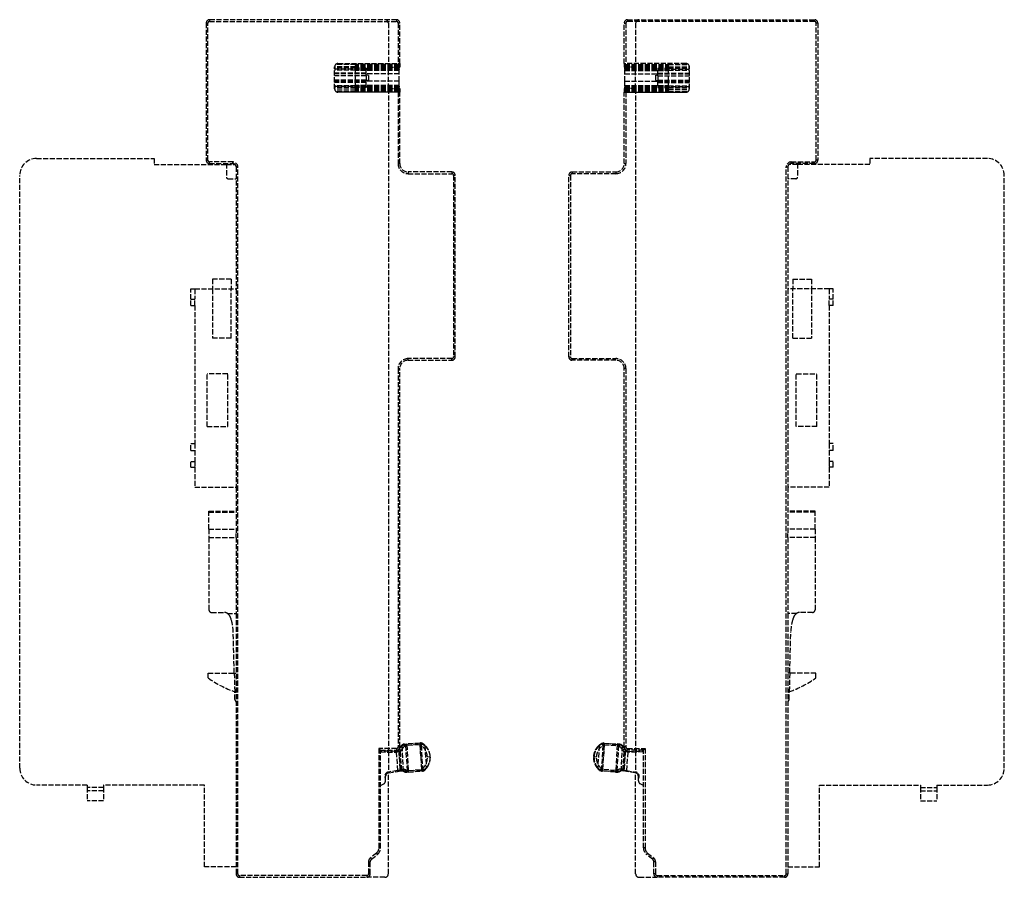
# Model space of a CAD drawing. Header units: millimetres. Extents: x -146 to 146, y 0 to 255.
import ezdxf

# ---------------------------------------------------------------- set-up
doc = ezdxf.new("R2010")
doc.units = ezdxf.units.MM
doc.header["$LTSCALE"] = 10
doc.linetypes.add('ALLCAD_Strich', pattern=[0.2, 0.15, -0.05])
doc.layers.add('BESCH_KONT_sich_schn_grun_2d', color=10, linetype='Continuous')

msp = doc.modelspace()

# ---------------------------------------------------------------- linework, layer by layer
at = {"layer": 'BESCH_KONT_sich_schn_grun_2d', "linetype": 'ALLCAD_Strich'}
for p, q in [((-34.4, 255.1), (-90, 255.1)), ((-90, 255.1), (-90, 254.6)), ((-34.4, 255.1), (-34.4, 254.6)), ((34.4, 255.1), (90, 255.1)), ((34.4, 255.1), (34.4, 254.6)), ((90, 255.1), (90, 254.6)), ((-91, 254.1), (-91, 213.3)), ((-91, 254.1), (-90.5, 254.1)), ((-90.5, 213.3), (-90.5, 254.1)), ((-90, 254.6), (-34.4, 254.6)), ((-36.8, 254.1), (-36.8, 241.01)), ((-33.4, 254.1), (-33.9, 254.1)), ((-33.9, 254.1), (-33.9, 242.06)), ((-33.4, 242.06), (-33.4, 254.1)), ((33.4, 242.06), (33.4, 254.1)), ((33.4, 254.1), (33.9, 254.1)), ((33.9, 254.1), (33.9, 242.06)), ((90, 254.6), (34.4, 254.6)), ((36.8, 254.1), (36.8, 241.01)), ((90.5, 213.3), (90.5, 254.1)), ((91, 254.1), (90.5, 254.1)), ((91, 254.1), (91, 213.3)), ((-52.78, 234.53), (-52.78, 241.06)), ((-46.57, 240.66), (-52.78, 240.66)), ((-43.4, 240.38), (-52.78, 240.38)), ((-46.57, 241.12), (-52.77, 241.12)), ((-46.57, 241.74), (-52.51, 241.74)), ((-51.78, 242.06), (-33.9, 242.06)), ((-46.57, 241.75), (-46.57, 241.47)), ((-33.55, 241.75), (-46.57, 241.75)), ((-33.55, 241.74), (-46.57, 241.74)), ((-33.55, 241.47), (-46.57, 241.47)), ((-46.57, 240.46), (-46.57, 241.47)), ((-33.55, 241.12), (-46.57, 241.12)), ((-33.55, 240.8), (-46.57, 240.8)), ((-43.4, 240.66), (-46.57, 240.66)), ((-33.55, 240.5), (-46.57, 240.5)), ((-46.57, 240.46), (-46.57, 240.26)), ((-33.55, 240.46), (-46.57, 240.46)), ((-43.4, 240.66), (-43.4, 240.13)), ((-36.8, 241.01), (-33.55, 241.01)), ((-36.8, 234.59), (-36.8, 241.01)), ((-33.4, 242.06), (-33.9, 242.06)), ((-33.55, 241.75), (-33.55, 241.47)), ((-33.4, 241.74), (-33.55, 241.74)), ((-33.55, 240.46), (-33.55, 241.47)), ((-33.4, 241.12), (-33.55, 241.12)), ((-33.55, 241.01), (-33.4, 241.01)), ((-33.55, 240.46), (-33.55, 240.26)), ((-33.4, 242.06), (-33.4, 241.74)), ((-33.4, 241.74), (-33.4, 241.12)), ((-33.4, 241.12), (-33.4, 241.01)), ((33.4, 242.06), (33.4, 241.74)), ((33.4, 242.06), (33.9, 242.06)), ((33.4, 241.74), (33.4, 241.12)), ((33.4, 241.74), (33.55, 241.74)), ((33.4, 241.12), (33.4, 241.01)), ((33.4, 241.12), (33.55, 241.12)), ((33.55, 241.01), (33.4, 241.01)), ((33.55, 241.75), (33.55, 241.47)), ((33.55, 241.75), (46.57, 241.75)), ((33.55, 241.74), (46.57, 241.74)), ((33.55, 241.47), (46.57, 241.47)), ((33.55, 240.46), (33.55, 241.47)), ((33.55, 241.12), (46.57, 241.12)), ((36.8, 241.01), (33.55, 241.01)), ((33.55, 240.8), (46.57, 240.8)), ((33.55, 240.5), (46.57, 240.5)), ((33.55, 240.46), (46.57, 240.46)), ((33.55, 240.46), (33.55, 240.26)), ((51.78, 242.06), (33.9, 242.06)), ((36.8, 234.59), (36.8, 241.01)), ((43.4, 240.66), (43.4, 240.13)), ((43.4, 240.66), (46.57, 240.66)), ((43.4, 240.38), (52.78, 240.38)), ((46.57, 241.75), (46.57, 241.47)), ((46.57, 241.74), (52.51, 241.74)), ((46.57, 240.46), (46.57, 241.47)), ((46.57, 241.12), (52.77, 241.12)), ((46.57, 240.66), (52.78, 240.66)), ((46.57, 240.46), (46.57, 240.26)), ((52.78, 234.53), (52.78, 241.06)), ((-46.57, 240.13), (-52.78, 240.13)), ((-43.4, 239.17), (-52.78, 239.17)), ((-43.4, 238.97), (-52.78, 238.97)), ((-43.4, 238.45), (-52.78, 238.45)), ((-33.55, 240.26), (-46.57, 240.26)), ((-46.57, 240.02), (-46.57, 240.26)), ((-33.55, 240.17), (-46.57, 240.17)), ((-43.4, 240.13), (-46.57, 240.13)), ((-46.57, 240.02), (-46.57, 240)), ((-33.55, 240.02), (-46.57, 240.02)), ((-33.55, 240), (-46.57, 240)), ((-46.57, 238.98), (-46.57, 240)), ((-43.4, 238.98), (-46.57, 238.98)), ((-46.57, 236.79), (-46.57, 238.98)), ((-43.4, 240), (-43.4, 240.13)), ((-43.4, 239.17), (-43.4, 240)), ((-43.4, 238.45), (-43.4, 239.17)), ((-33.55, 238.98), (-43.4, 238.98)), ((-42.7, 238.51), (-43.4, 238.7)), ((-43.4, 238.45), (-43.4, 237.1)), ((-42.7, 238.51), (-42.7, 237.8)), ((-42.7, 237.8), (-42.7, 237.09)), ((-33.55, 240.02), (-33.55, 240.26)), ((-33.55, 240.02), (-33.55, 240)), ((-33.55, 238.98), (-33.55, 240)), ((-33.55, 236.79), (-33.55, 238.98)), ((33.55, 240.26), (46.57, 240.26)), ((33.55, 240.02), (33.55, 240.26)), ((33.55, 240.17), (46.57, 240.17)), ((33.55, 240.02), (46.57, 240.02)), ((33.55, 240.02), (33.55, 240)), ((33.55, 238.98), (33.55, 240)), ((33.55, 240), (46.57, 240)), ((33.55, 236.79), (33.55, 238.98)), ((33.55, 238.98), (43.4, 238.98)), ((42.7, 238.51), (43.4, 238.7)), ((42.7, 238.51), (42.7, 237.8)), ((42.7, 237.8), (42.7, 237.09)), ((43.4, 240.13), (46.57, 240.13)), ((43.4, 240), (43.4, 240.13)), ((43.4, 239.17), (43.4, 240)), ((43.4, 239.17), (52.78, 239.17)), ((43.4, 238.45), (43.4, 239.17)), ((43.4, 238.98), (46.57, 238.98)), ((43.4, 238.97), (52.78, 238.97)), ((43.4, 238.45), (52.78, 238.45)), ((43.4, 238.45), (43.4, 237.1)), ((46.57, 240.02), (46.57, 240.26)), ((46.57, 240.13), (52.78, 240.13)), ((46.57, 240.02), (46.57, 240)), ((46.57, 238.98), (46.57, 240)), ((46.57, 236.79), (46.57, 238.98)), ((-43.4, 237.1), (-52.78, 237.1)), ((-43.4, 236.7), (-52.78, 236.7)), ((-43.4, 236.39), (-52.78, 236.39)), ((-46.57, 235.44), (-52.78, 235.44)), ((-43.4, 235.25), (-52.78, 235.25)), ((-46.57, 234.94), (-52.78, 234.94)), ((-46.57, 234.48), (-52.77, 234.48)), ((-43.4, 236.79), (-46.57, 236.79)), ((-46.57, 235.56), (-46.57, 236.79)), ((-46.57, 235.56), (-46.57, 235.53)), ((-33.55, 235.56), (-46.57, 235.56)), ((-46.57, 235.28), (-46.57, 235.53)), ((-33.55, 235.53), (-46.57, 235.53)), ((-43.4, 235.44), (-46.57, 235.44)), ((-33.55, 235.4), (-46.57, 235.4)), ((-46.57, 235.28), (-46.57, 235.07)), ((-33.55, 235.28), (-46.57, 235.28)), ((-33.55, 235.13), (-46.57, 235.13)), ((-46.57, 234.07), (-46.57, 235.07)), ((-33.55, 235.07), (-46.57, 235.07)), ((-43.4, 234.94), (-46.57, 234.94)), ((-33.55, 234.8), (-46.57, 234.8)), ((-33.55, 234.48), (-46.57, 234.48)), ((-43.4, 236.39), (-43.4, 237.1)), ((-42.7, 237.09), (-43.4, 236.9)), ((-33.55, 236.79), (-43.4, 236.79)), ((-43.4, 235.56), (-43.4, 236.39)), ((-43.4, 235.44), (-43.4, 235.56)), ((-43.4, 235.44), (-43.4, 234.94)), ((-36.8, 234.59), (-36.8, 37.8)), ((-36.8, 234.59), (-33.55, 234.59)), ((-33.55, 235.56), (-33.55, 236.79)), ((-33.55, 235.56), (-33.55, 235.53)), ((-33.55, 235.28), (-33.55, 235.53)), ((-33.55, 235.28), (-33.55, 235.07)), ((-33.55, 234.07), (-33.55, 235.07)), ((-33.55, 234.59), (-33.4, 234.59)), ((-33.4, 234.48), (-33.55, 234.48)), ((-33.4, 234.59), (-33.4, 234.48)), ((-33.4, 234.48), (-33.4, 233.86)), ((33.55, 234.59), (33.4, 234.59)), ((33.4, 234.59), (33.4, 234.48)), ((33.4, 234.48), (33.55, 234.48)), ((33.4, 234.48), (33.4, 233.86)), ((33.55, 236.79), (43.4, 236.79)), ((33.55, 235.56), (33.55, 236.79)), ((33.55, 235.56), (33.55, 235.53)), ((33.55, 235.56), (46.57, 235.56)), ((33.55, 235.53), (46.57, 235.53)), ((33.55, 235.28), (33.55, 235.53)), ((33.55, 235.4), (46.57, 235.4)), ((33.55, 235.28), (46.57, 235.28)), ((33.55, 235.28), (33.55, 235.07)), ((33.55, 235.13), (46.57, 235.13)), ((33.55, 235.07), (46.57, 235.07)), ((33.55, 234.07), (33.55, 235.07)), ((33.55, 234.8), (46.57, 234.8)), ((36.8, 234.59), (33.55, 234.59)), ((33.55, 234.48), (46.57, 234.48)), ((36.8, 234.59), (36.8, 37.8)), ((42.7, 237.09), (43.4, 236.9)), ((43.4, 237.1), (52.78, 237.1)), ((43.4, 236.39), (43.4, 237.1)), ((43.4, 236.79), (46.57, 236.79)), ((43.4, 236.7), (52.78, 236.7)), ((43.4, 236.39), (52.78, 236.39)), ((43.4, 235.56), (43.4, 236.39)), ((43.4, 235.44), (43.4, 235.56)), ((43.4, 235.44), (46.57, 235.44)), ((43.4, 235.44), (43.4, 234.94)), ((43.4, 235.25), (52.78, 235.25)), ((43.4, 234.94), (46.57, 234.94)), ((46.57, 235.56), (46.57, 236.79)), ((46.57, 235.56), (46.57, 235.53)), ((46.57, 235.28), (46.57, 235.53)), ((46.57, 235.44), (52.78, 235.44)), ((46.57, 235.28), (46.57, 235.07)), ((46.57, 234.07), (46.57, 235.07)), ((46.57, 234.94), (52.78, 234.94)), ((46.57, 234.48), (52.77, 234.48)), ((-46.57, 233.86), (-52.51, 233.86)), ((-33.4, 233.58), (-52.1, 233.58)), ((-33.9, 233.53), (-51.78, 233.53)), ((-33.55, 234.07), (-46.57, 234.07)), ((-46.57, 234.07), (-46.57, 233.85)), ((-33.55, 233.86), (-46.57, 233.86)), ((-33.55, 233.85), (-46.57, 233.85)), ((-33.9, 233.53), (-33.4, 233.53)), ((-33.9, 233.53), (-33.9, 212.3)), ((-33.55, 234.07), (-33.55, 233.85)), ((-33.4, 233.86), (-33.55, 233.86)), ((-33.4, 233.86), (-33.4, 233.58)), ((-33.4, 233.58), (-33.4, 233.53)), ((-33.4, 212.3), (-33.4, 233.53)), ((33.4, 233.86), (33.55, 233.86)), ((33.4, 233.86), (33.4, 233.58)), ((33.4, 233.58), (52.1, 233.58)), ((33.4, 233.58), (33.4, 233.53)), ((33.4, 212.3), (33.4, 233.53)), ((33.9, 233.53), (33.4, 233.53)), ((33.55, 234.07), (33.55, 233.85)), ((33.55, 234.07), (46.57, 234.07)), ((33.55, 233.86), (46.57, 233.86)), ((33.55, 233.85), (46.57, 233.85)), ((33.9, 233.53), (51.78, 233.53)), ((33.9, 233.53), (33.9, 212.3)), ((46.57, 234.07), (46.57, 233.85)), ((46.57, 233.86), (52.51, 233.86)), ((-141.5, 213.8), (-106.5, 213.8)), ((-106.5, 213.8), (-106.5, 212)), ((-106.5, 212), (-85, 212)), ((-91, 213.3), (-90.5, 213.3)), ((-83.1, 212.8), (-90, 212.8)), ((-90, 212.3), (-90, 212.8)), ((-90, 212.3), (-83.1, 212.3)), ((-85, 212.3), (-85, 208.3)), ((-85, 212), (-82.39, 212)), ((-83.1, 212.3), (-83.1, 212.8)), ((-82.1, 211.3), (-82.1, 175)), ((-81.6, 211.3), (-82.1, 211.3)), ((-81.6, 1), (-81.6, 211.3)), ((-33.4, 212.3), (-33.9, 212.3)), ((33.4, 212.3), (33.9, 212.3)), ((81.6, 1), (81.6, 211.3)), ((81.6, 211.3), (82.1, 211.3)), ((82.1, 211.3), (82.1, 175)), ((85, 212), (82.39, 212)), ((83.1, 212.8), (90, 212.8)), ((83.1, 212.3), (83.1, 212.8)), ((90, 212.3), (83.1, 212.3)), ((85, 212.3), (85, 208.3)), ((106.5, 212), (85, 212)), ((90, 212.3), (90, 212.8)), ((91, 213.3), (90.5, 213.3)), ((141.5, 213.8), (106.5, 213.8)), ((106.5, 213.8), (106.5, 212)), ((-146.5, 32.45), (-146.5, 208.8)), ((-17.9, 209.8), (-30.9, 209.8)), ((-30.9, 209.8), (-30.9, 209.3)), ((-30.9, 209.3), (-17.9, 209.3)), ((-17.9, 209.8), (-17.9, 209.3)), ((-17.4, 208.8), (-17.4, 154.8)), ((-16.9, 208.8), (-17.4, 208.8)), ((-16.9, 154.8), (-16.9, 208.8)), ((16.9, 154.8), (16.9, 208.8)), ((16.9, 208.8), (17.4, 208.8)), ((17.4, 208.8), (17.4, 154.8)), ((17.9, 209.8), (30.9, 209.8)), ((17.9, 209.8), (17.9, 209.3)), ((30.9, 209.3), (17.9, 209.3)), ((30.9, 209.8), (30.9, 209.3)), ((146.5, 32.45), (146.5, 208.8)), ((-84.5, 207.8), (-82.1, 207.8)), ((84.5, 207.8), (82.1, 207.8)), ((-89.1, 177.9), (-89.1, 175)), ((-83.6, 177.9), (-89.1, 177.9)), ((-83.6, 177.9), (-83.6, 175)), ((83.6, 177.9), (89.1, 177.9)), ((83.6, 177.9), (83.6, 175)), ((89.1, 177.9), (89.1, 175)), ((-95.6, 175), (-94.4, 175)), ((-95.6, 172), (-95.6, 175)), ((-94.4, 175), (-94.4, 172)), ((-94.4, 175), (-82.1, 175)), ((-89.1, 175), (-89.1, 160.39)), ((-83.6, 160.39), (-83.6, 175)), ((-82.1, 175), (-82.1, 116)), ((82.1, 175), (82.1, 116)), ((94.4, 175), (82.1, 175)), ((83.6, 160.39), (83.6, 175)), ((89.1, 175), (89.1, 160.39)), ((94.4, 175), (94.4, 172)), ((95.6, 175), (94.4, 175)), ((95.6, 172), (95.6, 175)), ((-95.6, 172), (-94.4, 172)), ((-95.6, 170.1), (-95.6, 172)), ((-95.6, 170.1), (-94.4, 170.1)), ((-94.4, 170.1), (-94.4, 172)), ((-94.4, 170.1), (-94.4, 129.08)), ((95.6, 172), (94.4, 172)), ((94.4, 170.1), (94.4, 172)), ((94.4, 170.1), (94.4, 129.08)), ((95.6, 170.1), (94.4, 170.1)), ((95.6, 170.1), (95.6, 172)), ((-83.6, 160.39), (-89.1, 160.39)), ((83.6, 160.39), (89.1, 160.39)), ((-17.9, 154.3), (-30.9, 154.3)), ((-30.9, 153.8), (-30.9, 154.3)), ((-30.9, 153.8), (-17.9, 153.8)), ((-17.9, 153.8), (-17.9, 154.3)), ((-16.9, 154.8), (-17.4, 154.8)), ((16.9, 154.8), (17.4, 154.8)), ((17.9, 154.3), (30.9, 154.3)), ((17.9, 153.8), (17.9, 154.3)), ((30.9, 153.8), (17.9, 153.8)), ((30.9, 153.8), (30.9, 154.3)), ((-90.7, 134.1), (-90.7, 149.78)), ((-84.6, 149.78), (-90.7, 149.78)), ((-84.6, 134.1), (-84.6, 149.78)), ((-33.9, 151.3), (-33.9, 38.8)), ((-33.9, 151.3), (-33.4, 151.3)), ((-33.4, 38.8), (-33.4, 151.3)), ((33.4, 38.8), (33.4, 151.3)), ((33.9, 151.3), (33.4, 151.3)), ((33.9, 151.3), (33.9, 38.8)), ((84.6, 149.78), (90.7, 149.78)), ((84.6, 134.1), (84.6, 149.78)), ((90.7, 134.1), (90.7, 149.78)), ((-90.7, 134.1), (-84.6, 134.1)), ((90.7, 134.1), (84.6, 134.1)), ((-95.6, 129.08), (-94.4, 129.08)), ((-95.6, 127), (-95.6, 129.08)), ((-94.4, 129.08), (-94.4, 127)), ((95.6, 129.08), (94.4, 129.08)), ((94.4, 129.08), (94.4, 127)), ((95.6, 127), (95.6, 129.08)), ((-95.6, 127), (-94.4, 127)), ((-94.4, 127), (-94.4, 123.7)), ((94.4, 127), (94.4, 123.7)), ((95.6, 127), (94.4, 127)), ((-95.6, 123.7), (-94.4, 123.7)), ((-95.6, 121.95), (-95.6, 123.7)), ((-94.4, 123.7), (-94.4, 121.95)), ((95.6, 123.7), (94.4, 123.7)), ((94.4, 123.7), (94.4, 121.95)), ((95.6, 121.95), (95.6, 123.7)), ((-95.6, 121.95), (-94.4, 121.95)), ((-94.4, 121.95), (-94.4, 116)), ((94.4, 121.95), (94.4, 116)), ((95.6, 121.95), (94.4, 121.95)), ((-94.4, 116), (-82.1, 116)), ((-82.1, 116), (-82.1, 102.25)), ((94.4, 116), (82.1, 116)), ((82.1, 116), (82.1, 102.25)), ((-90.2, 108.9), (-82.1, 108.9)), ((-90.2, 103.56), (-90.2, 108.9)), ((-90.2, 108.65), (-82.1, 108.65)), ((90.2, 108.9), (82.1, 108.9)), ((90.2, 108.65), (82.1, 108.65)), ((90.2, 103.56), (90.2, 108.9)), ((-90.2, 103.56), (-82.1, 103.56)), ((-90.2, 103.56), (-90.2, 101.08)), ((90.2, 103.56), (82.1, 103.56)), ((90.2, 103.56), (90.2, 101.08)), ((-90.2, 101.08), (-82.1, 101.08)), ((-90.2, 101.08), (-90.2, 79.57)), ((-82.1, 101.08), (-82.1, 102.25)), ((-82.1, 101.08), (-82.1, 78.47)), ((82.1, 101.08), (82.1, 102.25)), ((82.1, 101.08), (82.1, 78.47)), ((90.2, 101.08), (82.1, 101.08)), ((90.2, 101.08), (90.2, 79.57)), ((-89.4, 78.77), (-85.57, 78.77)), ((-84.67, 78.47), (-82.1, 78.47)), ((-82.1, 78.47), (-82.1, 1)), ((82.1, 78.47), (82.1, 1)), ((84.67, 78.47), (82.1, 78.47)), ((89.4, 78.77), (85.57, 78.77)), ((-82.65, 60.8), (-82.97, 73.01)), ((82.65, 60.8), (82.97, 73.01)), ((-90.4, 59.3), (-90.4, 60.77)), ((-90.4, 60.77), (-82.1, 60.77)), ((-82.65, 60.77), (-82.65, 60.8)), ((-82.65, 60.77), (-82.5, 55.2)), ((90.4, 60.77), (82.1, 60.77)), ((82.65, 60.77), (82.5, 55.2)), ((82.65, 60.77), (82.65, 60.8)), ((90.4, 59.3), (90.4, 60.77)), ((-82.5, 55.17), (-82.5, 55.2)), ((-82.5, 55.17), (-82.1, 55.17)), ((-82.5, 55.07), (-82.5, 55.17)), ((-82.5, 55.07), (-82.1, 55.07)), ((-82.44, 52.9), (-82.5, 55.07)), ((82.5, 55.17), (82.1, 55.17)), ((82.5, 55.07), (82.1, 55.07)), ((82.44, 52.9), (82.5, 55.07)), ((82.5, 55.17), (82.5, 55.2)), ((82.5, 55.07), (82.5, 55.17)), ((-39.6, 38.3), (-39.6, 8.77)), ((-34.4, 38.3), (-39.6, 38.3)), ((-39.6, 38.3), (-39.1, 37.8)), ((-34.4, 38.3), (-34.4, 37.8)), ((-33.9, 38.8), (-33.4, 38.8)), ((-32.81, 39.01), (-32.36, 31.78)), ((-31.33, 39.44), (-32.06, 39.4)), ((-31.99, 39.65), (-31.34, 39.69)), ((-31.67, 39.16), (-31.21, 31.79)), ((-31.64, 39.17), (-31.31, 39.19)), ((-27.44, 39.94), (-31.34, 39.69)), ((-31.34, 39.69), (-31.33, 39.44)), ((-31.33, 39.44), (-27.42, 39.69)), ((-31.33, 39.44), (-30.83, 31.56)), ((-27.41, 39.44), (-31.31, 39.19)), ((-27.44, 39.94), (-27.19, 39.95)), ((-27.44, 39.94), (-27.42, 39.69)), ((-27.44, 39.94), (-27.41, 39.44)), ((-27.14, 39.7), (-27.42, 39.69)), ((-27.42, 39.69), (-26.93, 31.81)), ((-27.41, 39.44), (-27.28, 39.45)), ((-27.41, 39.44), (-26.94, 32.06)), ((-27.04, 39.23), (-26.6, 32.31)), ((-25.93, 39.11), (-25.52, 32.56)), ((25.93, 39.11), (25.52, 32.56)), ((27.04, 39.23), (26.6, 32.31)), ((27.42, 39.69), (26.93, 31.81)), ((27.41, 39.44), (26.94, 32.06)), ((27.14, 39.7), (27.42, 39.69)), ((27.44, 39.94), (27.19, 39.95)), ((27.41, 39.44), (27.28, 39.45)), ((27.44, 39.94), (27.41, 39.44)), ((27.41, 39.44), (31.31, 39.19)), ((27.44, 39.94), (27.42, 39.69)), ((31.33, 39.44), (27.42, 39.69)), ((27.44, 39.94), (31.34, 39.69)), ((31.33, 39.44), (30.83, 31.56)), ((31.67, 39.16), (31.21, 31.79)), ((31.64, 39.17), (31.31, 39.19)), ((31.34, 39.69), (31.33, 39.44)), ((31.33, 39.44), (32.06, 39.4)), ((31.99, 39.65), (31.34, 39.69)), ((32.81, 39.01), (32.36, 31.78)), ((33.9, 38.8), (33.4, 38.8)), ((34.4, 38.3), (39.6, 38.3)), ((34.4, 38.3), (34.4, 37.8)), ((39.6, 38.3), (39.1, 37.8)), ((39.6, 38.3), (39.6, 8.77)), ((-39.1, 37.8), (-34.4, 37.8)), ((-39.1, 8.77), (-39.1, 37.8)), ((-34.64, 37.44), (-39.1, 37.55)), ((-39.1, 37.3), (-34.65, 37.19)), ((-36.8, 37.49), (-36.8, 37.8)), ((-36.8, 37.49), (-36.8, 31.06)), ((-34.64, 37.44), (-34.65, 37.19)), ((-34.46, 37.45), (-34.42, 37.21)), ((-34.42, 37.21), (-34.07, 31.73)), ((-33.72, 37.8), (-33.35, 31.86)), ((-33.64, 37.54), (-33.27, 31.6)), ((-33.27, 37.34), (-32.94, 32.08)), ((-25.19, 35.87), (-24.41, 35.92)), ((-24.34, 35.93), (-24.41, 35.92)), ((24.41, 35.92), (24.34, 35.93)), ((24.41, 35.92), (25.19, 35.87)), ((33.27, 37.34), (32.94, 32.08)), ((33.64, 37.54), (33.27, 31.6)), ((33.72, 37.8), (33.35, 31.86)), ((34.42, 37.21), (34.07, 31.73)), ((39.1, 37.8), (34.4, 37.8)), ((34.46, 37.45), (34.42, 37.21)), ((34.64, 37.44), (39.1, 37.55)), ((34.64, 37.44), (34.65, 37.19)), ((39.1, 37.3), (34.65, 37.19)), ((36.8, 37.49), (36.8, 37.8)), ((36.8, 37.49), (36.8, 31.06)), ((39.1, 8.77), (39.1, 37.8)), ((-37.64, 28.68), (-37.62, 29.36)), ((-37.6, 30.08), (-37.6, 30.11)), ((-36.8, 1), (-36.8, 31.06)), ((-34.07, 31.73), (-36.79, 31.32)), ((-36.75, 31.07), (-36.79, 31.32)), ((-36.75, 31.07), (-34.04, 31.48)), ((-34.04, 31.48), (-34.07, 31.73)), ((-34.04, 31.48), (-33.12, 31.62)), ((-33.1, 31.9), (-33.35, 31.86)), ((-33.12, 31.62), (-32.88, 31.66)), ((-31.56, 31.51), (-30.83, 31.56)), ((-30.82, 31.31), (-31.46, 31.27)), ((-30.85, 31.81), (-31.17, 31.79)), ((-30.85, 31.81), (-26.94, 32.06)), ((-26.93, 31.81), (-30.83, 31.56)), ((-30.82, 31.31), (-30.83, 31.56)), ((-30.82, 31.31), (-26.91, 31.56)), ((-26.82, 32.06), (-26.94, 32.06)), ((-26.91, 31.56), (-26.94, 32.06)), ((-26.93, 31.81), (-26.65, 31.82)), ((-26.91, 31.56), (-26.93, 31.81)), ((-26.67, 31.57), (-26.91, 31.56)), ((26.93, 31.81), (26.65, 31.82)), ((26.67, 31.57), (26.91, 31.56)), ((26.82, 32.06), (26.94, 32.06)), ((26.91, 31.56), (26.94, 32.06)), ((26.91, 31.56), (26.93, 31.81)), ((30.82, 31.31), (26.91, 31.56)), ((26.93, 31.81), (30.83, 31.56)), ((30.85, 31.81), (26.94, 32.06)), ((30.82, 31.31), (30.83, 31.56)), ((30.82, 31.31), (31.46, 31.27)), ((31.56, 31.51), (30.83, 31.56)), ((30.85, 31.81), (31.17, 31.79)), ((33.12, 31.62), (32.88, 31.66)), ((33.1, 31.9), (33.35, 31.86)), ((34.04, 31.48), (33.12, 31.62)), ((34.04, 31.48), (34.07, 31.73)), ((36.75, 31.07), (34.04, 31.48)), ((34.07, 31.73), (36.79, 31.32)), ((36.75, 31.07), (36.79, 31.32)), ((36.8, 1), (36.8, 31.06)), ((37.6, 30.08), (37.6, 30.11)), ((37.64, 28.68), (37.62, 29.36)), ((-126.45, 27.45), (-141.5, 27.45)), ((-126.45, 27.45), (-126.45, 26.75)), ((-126.45, 26.75), (-126.45, 22.75)), ((-121.55, 26.75), (-126.45, 26.75)), ((-91.5, 27.45), (-121.55, 27.45)), ((-121.55, 27.45), (-121.55, 26.75)), ((-121.55, 26.75), (-121.55, 22.75)), ((-91.5, 3.1), (-91.5, 27.45)), ((-39.1, 27.27), (-38.13, 27.84)), ((39.1, 27.27), (38.13, 27.84)), ((91.5, 27.45), (121.55, 27.45)), ((91.5, 3.1), (91.5, 27.45)), ((121.55, 27.45), (121.55, 26.75)), ((121.55, 26.75), (126.45, 26.75)), ((121.55, 26.75), (121.55, 22.75)), ((126.45, 27.45), (141.5, 27.45)), ((126.45, 27.45), (126.45, 26.75)), ((126.45, 26.75), (126.45, 22.75)), ((-121.55, 25.75), (-126.45, 25.75)), ((121.55, 25.75), (126.45, 25.75)), ((-121.55, 22.75), (-126.45, 22.75)), ((121.55, 22.75), (126.45, 22.75)), ((-40.35, 7.21), (-42.14, 5.78)), ((-41.83, 5.39), (-40.04, 6.82)), ((-40.35, 7.21), (-40.04, 6.82)), ((-39.6, 8.77), (-39.1, 8.77)), ((39.6, 8.77), (39.1, 8.77)), ((40.35, 7.21), (40.04, 6.82)), ((41.83, 5.39), (40.04, 6.82)), ((40.35, 7.21), (42.14, 5.78)), ((-82.1, 3.1), (-91.5, 3.1)), ((-86.81, 3.1), (-86.81, 3.1)), ((-86.81, 3.1), (-86.81, 3.1)), ((-86.81, 3.1), (-86.81, 3.1)), ((-86.81, 3.1), (-86.81, 3.1)), ((-86.81, 3.1), (-86.81, 3.1)), ((-86.81, 3.1), (-86.8, 3.1)), ((-86.81, 3.1), (-86.81, 3.1)), ((-86.81, 3.1), (-86.81, 3.1)), ((-86.81, 3.1), (-86.81, 3.1)), ((-86.81, 3.1), (-86.81, 3.1)), ((-86.8, 3.1), (-86.8, 3.1)), ((-86.8, 3.1), (-86.8, 3.1)), ((-86.79, 3.1), (-86.8, 3.1)), ((-86.8, 3.1), (-86.8, 3.1)), ((-86.8, 3.1), (-86.8, 3.1)), ((-86.8, 3.1), (-86.8, 3.1)), ((-86.8, 3.1), (-86.8, 3.1)), ((-86.8, 3.1), (-86.8, 3.1)), ((-86.8, 3.1), (-86.8, 3.1)), ((-86.8, 3.1), (-86.8, 3.1)), ((-86.8, 3.1), (-86.8, 3.1)), ((-86.8, 3.1), (-86.8, 3.1)), ((-86.79, 3.1), (-86.79, 3.1)), ((-86.79, 3.1), (-86.79, 3.1)), ((-86.79, 3.1), (-86.79, 3.1)), ((-86.79, 3.1), (-86.79, 3.1)), ((-86.79, 3.1), (-86.79, 3.1)), ((-86.79, 3.1), (-86.79, 3.1)), ((-86.79, 3.1), (-86.79, 3.1)), ((-86.79, 3.1), (-86.79, 3.1)), ((-86.79, 3.1), (-86.79, 3.1)), ((-42.7, 4.61), (-42.7, 1)), ((-42.7, 4.61), (-42.2, 4.61)), ((-42.2, 1), (-42.2, 4.61)), ((-42.14, 5.78), (-41.83, 5.39)), ((42.14, 5.78), (41.83, 5.39)), ((42.2, 1), (42.2, 4.61)), ((42.7, 4.61), (42.2, 4.61)), ((42.7, 4.61), (42.7, 1)), ((82.1, 3.1), (91.5, 3.1)), ((-81.6, 1), (-82.1, 1)), ((-43.2, 0.5), (-81.1, 0.5)), ((-81.1, 0.5), (-81.1, 0)), ((-81.1, 0), (-43.2, 0)), ((-43.2, 0.5), (-43.2, 0)), ((-37.8, 0), (-43.2, 0)), ((-42.7, 1), (-42.2, 1)), ((37.8, 0), (43.2, 0)), ((42.7, 1), (42.2, 1)), ((43.2, 0.5), (81.1, 0.5)), ((43.2, 0.5), (43.2, 0)), ((81.1, 0), (43.2, 0)), ((81.1, 0.5), (81.1, 0)), ((81.6, 1), (82.1, 1))]:
    msp.add_line(p, q, dxfattribs=at)
for centre, radius, start, end in [((-90, 254.1), 1, 90, 180), ((-37.8, 254.1), 1, 0, 90), ((-34.4, 254.1), 1, 0, 90), ((34.4, 254.1), 1, 90, 180), ((37.8, 254.1), 1, 90, 180), ((90, 254.1), 1, 0, 90), ((-90, 254.1), 0.5, 90, 180), ((-34.4, 254.1), 0.5, 0, 90), ((34.4, 254.1), 0.5, 90, 180), ((90, 254.1), 0.5, 0, 90), ((-51.78, 241.06), 1, 90, 180), ((51.78, 241.06), 1, 0, 90), ((-51.78, 234.53), 1, 180, 270), ((51.78, 234.53), 1, 270, 0), ((-141.5, 208.8), 5, 90, 180), ((-90, 213.3), 1, 180, 270), ((-90, 213.3), 0.5, 180, 270), ((-83.1, 211.3), 1.5, 0, 90), ((-83.1, 211.3), 1, 0, 90), ((-30.9, 212.3), 3, 180, 270), ((-30.9, 212.3), 2.5, 180, 270), ((30.9, 212.3), 2.5, 270, 0), ((30.9, 212.3), 3, 270, 0), ((83.1, 211.3), 1.5, 90, 180), ((83.1, 211.3), 1, 90, 180), ((90, 213.3), 0.5, 270, 0), ((90, 213.3), 1, 270, 0), ((141.5, 208.8), 5, 0, 90), ((-84.5, 208.3), 0.5, 180, 270), ((-17.9, 208.8), 1, 0, 90), ((-17.9, 208.8), 0.5, 0, 90), ((17.9, 208.8), 1, 90, 180), ((17.9, 208.8), 0.5, 90, 180), ((84.5, 208.3), 0.5, 270, 0), ((-30.9, 151.3), 3, 90, 180), ((-30.9, 151.3), 2.5, 90, 180), ((-17.9, 154.8), 1, 270, 0), ((-17.9, 154.8), 0.5, 270, 0), ((17.9, 154.8), 1, 180, 270), ((17.9, 154.8), 0.5, 180, 270), ((30.9, 151.3), 3, 0, 90), ((30.9, 151.3), 2.5, 0, 90), ((-89.4, 79.57), 0.8, 180, 270), ((89.4, 79.57), 0.8, 270, 0), ((-85.57, 77.27), 1.5, 57.4796, 90), ((-86.11, 76.43), 2.5, 54.8134, 57.4796), ((-86.11, 76.43), 2.5, 24.663, 54.8134), ((-89.29, 74.97), 6, 15.966, 24.663), ((-97.46, 72.63), 14.5, 1.5, 15.966), ((97.46, 72.63), 14.5, 164.034, 178.5), ((89.29, 74.97), 6, 155.337, 164.034), ((86.11, 76.43), 2.5, 125.1866, 155.337), ((86.11, 76.43), 2.5, 122.5204, 125.1866), ((85.57, 77.27), 1.5, 90, 122.5204), ((-71.85, 85.37), 32, 234.5772, 250.5654), ((71.85, 85.37), 32, 289.4346, 305.4228), ((-81.44, 52.92), 1, 181.5, 228.7052), ((81.44, 52.92), 1, 311.2948, 358.5), ((-34.4, 38.8), 0.5, 270, 0), ((-34.4, 38.8), 1, 270, 0), ((34.4, 38.8), 1, 180, 270), ((34.4, 38.8), 0.5, 180, 270), ((-34.62, 38.44), 1.25, 268.601, 279.1415), ((-34.62, 38.44), 1, 268.601, 279.1415), ((34.62, 38.44), 1.25, 260.8585, 271.399), ((34.62, 38.44), 1, 260.8585, 271.399), ((-141.5, 32.45), 5, 180, 270), ((141.5, 32.45), 5, 270, 0), ((-36.6, 30.08), 1.25, 98.4604, 215.4222), ((-36.6, 30.08), 0.997, 98.3951, 178.5003), ((36.6, 30.08), 0.997, 1.4997, 81.6049), ((36.6, 30.08), 1.25, 324.5778, 81.5396), ((-38.64, 28.7), 1, 300.5055, 358.5003), ((38.64, 28.7), 1, 181.4997, 239.4945), ((-41.6, 8.77), 2, 308.693, 0), ((-41.6, 8.77), 2.5, 308.693, 0), ((41.6, 8.77), 2.5, 180, 231.307), ((41.6, 8.77), 2, 180, 231.307), ((-41.2, 4.61), 1.5, 128.693, 180), ((-41.2, 4.61), 1, 128.693, 180), ((41.2, 4.61), 1, 0, 51.307), ((41.2, 4.61), 1.5, 0, 51.307), ((-81.1, 1), 1, 180, 270), ((-81.1, 1), 0.5, 180, 270), ((-43.2, 1), 0.5, 270, 0), ((-43.2, 1), 1, 270, 0), ((-37.8, 1), 1, 270, 0), ((37.8, 1), 1, 180, 270), ((43.2, 1), 1, 180, 270), ((43.2, 1), 0.5, 180, 270), ((81.1, 1), 0.5, 270, 0), ((81.1, 1), 1, 270, 0)]:
    msp.add_arc(centre, radius, start, end, dxfattribs=at)
for centre, major_axis, ratio, start_param, end_param in [((-30.8, 34.67), (0.33, -5.23), 0.695967, -2.348122, -2.297775), ((-30.23, 36.29), (2.66, 3.52), 0.878759, 1.3939, 1.640292), ((-29.74, 36.25), (2.5, 3.11), 0.881859, 1.360219, 1.781304), ((-31.66, 38.86), (0.346, 0.173), 0.755427, 1.230211, 1.888637), ((-27.16, 39.45), (-0.031, 0.499), 0.243408, 0, 1.570796), ((-27.18, 39.7), (-0.016, 0.25), 0.135973, -1.570796, 0), ((-26.86, 39.37), (0.275, 0.418), 0.459925, 0, 1.903378), ((-26.69, 39.25), (0.294, 0.405), 0.610589, 0, 2.037913), ((-26.72, 39.58), (0.137, 0.209), 0.316875, -1.337164, 0), ((-26.11, 39.1), (0.169, 0.184), 0.568566, -1.034409, 0), ((31.96, 39.15), (0.031, 0.499), 0.645754, 0, 1.570796), ((32.03, 39.14), (0.1, 0.49), 0.711621, 0, 1.670004), ((32.25, 39.03), (0.325, 0.38), 0.633062, 0, 2.014604), ((31.97, 39.4), (0.016, 0.25), 0.358752, -1.570796, 0), ((32.41, 39.22), (0.162, 0.19), 0.523176, -1.196413, 0), ((32.63, 39.03), (0.174, 0.18), 0.637164, -1.073453, 0), ((30.37, 36.25), (-2.52, 3.34), 0.877883, -1.747516, -1.394038), ((-34.53, 38.28), (0.527, 0.946), 0.866224, -1.590188, -1.551405), ((33.3, 37.73), (0.441, 0.236), 0.473887, 0, 2.224374), ((33.96, 38.23), (-0.81, 1.02), 0.861429, -4.923116, -4.511646), ((33.52, 37.85), (0.22, 0.118), 0.496162, -0.894919, 0), ((33.54, 37.82), (0.216, 0.125), 0.515858, -0.911922, 0), ((34.4, 38.32), (-0.421, 0.757), 0.86622, -4.731781, -4.692997), ((25.7, 32.55), (-0.191, -0.161), 0.568566, -1.034409, 0), ((26.25, 32.33), (-0.342, -0.365), 0.610589, 0, 2.037913), ((-33.16, 31.87), (0.038, -0.247), 0.734303, -1.636504, 0), ((-32.87, 30.91), (1.11, -0.17), 0.884616, 1.230102, 1.911643), ((-32.92, 31.91), (0.038, -0.247), 0.734303, -1.636504, 0), ((-32.17, 31.8), (-0.11, -0.224), 0.686197, -1.197645, 0), ((-31.97, 31.67), (-0.151, -0.2), 0.52109, -1.150046, 0), ((-31.82, 31.87), (-0.301, -0.399), 0.613028, 0, 2.055357), ((-31.56, 31.77), (-0.044, -0.498), 0.711014, 0, 1.67843), ((-31.47, 31.52), (0.016, -0.25), 0.355497, -1.570796, 0), ((-31.14, 32.35), (0.201, 0.524), 0.94283, -3.405862, -2.878701), ((-31.49, 31.77), (0.031, -0.499), 0.639894, 0, 1.570796), ((26.24, 32), (-0.162, -0.19), 0.316875, -1.337164, 0), ((26.4, 32.19), (-0.325, -0.38), 0.459925, 0, 1.903378), ((26.68, 31.82), (-0.016, -0.25), 0.135973, -1.570796, 0), ((26.7, 32.07), (-0.031, -0.499), 0.243408, 0, 1.570796), ((32.69, 30.88), (0.888, 0.136), 0.882402, 1.228963, 1.911989)]:
    msp.add_ellipse(centre, major_axis=major_axis, ratio=ratio, start_param=start_param, end_param=end_param, dxfattribs=at)
at = {"layer": 'BESCH_KONT_sich_schn_grun_2d', "linetype": 'ALLCAD_Strich', "extrusion": (0, 0, -1)}
for centre, major_axis, ratio, start_param, end_param in [((-30.37, 36.25), (-2.52, -3.34), 0.877883, -4.889109, -4.53563), ((-32.63, 39.03), (-0.174, 0.18), 0.637164, -1.073453, 0), ((-32.41, 39.22), (-0.162, 0.19), 0.523176, -1.196413, 0), ((-32.25, 39.03), (-0.325, 0.38), 0.633062, 0, 2.014604), ((-32.03, 39.14), (-0.1, 0.49), 0.711621, 0, 1.670004), ((-31.97, 39.4), (-0.016, 0.25), 0.358752, -1.570796, 0), ((-31.96, 39.15), (-0.031, 0.499), 0.645754, 0, 1.570796), ((26.11, 39.1), (-0.169, 0.184), 0.568566, -1.034409, 0), ((26.69, 39.25), (-0.294, 0.405), 0.610589, 0, 2.037913), ((26.72, 39.58), (-0.137, 0.209), 0.316875, -1.337164, 0), ((26.86, 39.37), (-0.275, 0.418), 0.459925, 0, 1.903378), ((27.18, 39.7), (0.016, 0.25), 0.135973, -1.570796, 0), ((27.16, 39.45), (0.031, 0.499), 0.243408, 0, 1.570796), ((31.66, 38.86), (0.346, -0.173), 0.755427, -1.911381, -1.252955), ((29.74, 36.25), (2.5, -3.11), 0.881859, -1.781373, -1.360288), ((30.23, 36.29), (2.66, -3.52), 0.878759, -1.747693, -1.501301), ((30.8, 34.67), (-0.33, -5.23), 0.695967, -2.348122, -2.297775), ((-33.54, 37.82), (-0.216, 0.125), 0.515858, -0.911922, 0), ((-34.4, 38.32), (-0.421, -0.757), 0.86622, -1.590188, -1.551405), ((-33.52, 37.85), (-0.22, 0.118), 0.496162, -0.894919, 0), ((-33.3, 37.73), (-0.441, 0.236), 0.473887, 0, 2.224374), ((-33.96, 38.23), (-0.81, -1.02), 0.861429, -1.781523, -1.370053), ((34.53, 38.28), (0.527, -0.946), 0.866224, 1.551405, 1.590188), ((-26.25, 32.33), (0.342, -0.365), 0.610589, 0, 2.037913), ((-25.7, 32.55), (0.191, -0.161), 0.568566, -1.034409, 0), ((-32.69, 30.88), (-0.888, 0.136), 0.882402, 1.228963, 1.911989), ((-26.7, 32.07), (0.031, -0.499), 0.243408, 0, 1.570796), ((-26.4, 32.19), (0.325, -0.38), 0.459925, 0, 1.903378), ((-26.68, 31.82), (0.016, -0.25), 0.135973, -1.570796, 0), ((-26.24, 32), (0.162, -0.19), 0.316875, -1.337164, 0), ((31.49, 31.77), (-0.031, -0.499), 0.639894, 0, 1.570796), ((31.14, 32.35), (0.201, -0.524), 0.94283, -0.264269, 0.262892), ((31.56, 31.77), (0.044, -0.498), 0.711014, 0, 1.67843), ((31.82, 31.87), (0.301, -0.399), 0.613028, 0, 2.055357), ((31.47, 31.52), (-0.016, -0.25), 0.355497, -1.570796, 0), ((31.97, 31.67), (0.151, -0.2), 0.52109, -1.150046, 0), ((32.17, 31.8), (0.11, -0.224), 0.686197, -1.197645, 0), ((32.87, 30.91), (1.11, 0.17), 0.884616, -1.911491, -1.229949), ((32.92, 31.91), (-0.038, -0.247), 0.734303, -1.636504, 0), ((33.16, 31.87), (-0.038, -0.247), 0.734303, -1.636504, 0)]:
    msp.add_ellipse(centre, major_axis=major_axis, ratio=ratio, start_param=start_param, end_param=end_param, dxfattribs=at)
at = {"layer": 'BESCH_KONT_sich_schn_grun_2d', "linetype": 'ALLCAD_Strich'}
for points in [[(-32.81, 39.01), (-32.74, 39.08), (-32.65, 39.15), (-32.56, 39.21)], [(-32.58, 39.41), (-32.66, 39.34), (-32.73, 39.27), (-32.8, 39.21)], [(-31.99, 39.65), (-32.21, 39.64), (-32.41, 39.55), (-32.58, 39.41)], [(-32.56, 39.21), (-32.43, 39.32), (-32.25, 39.38), (-32.06, 39.4)], [(-31.64, 39.17), (-31.65, 39.17), (-31.66, 39.17), (-31.67, 39.16)], [(-27.13, 39.95), (-27.15, 39.95), (-27.17, 39.95), (-27.19, 39.95)], [(-27.14, 39.7), (-26.96, 39.72), (-26.78, 39.68), (-26.62, 39.59)], [(-27.04, 39.23), (-27.07, 39.27), (-27.1, 39.31), (-27.13, 39.36)], [(-26.62, 39.59), (-26.36, 39.44), (-26.13, 39.28), (-25.93, 39.11)], [(-25.94, 39.29), (-26.13, 39.46), (-26.34, 39.63), (-26.58, 39.79)], [(26.62, 39.59), (26.36, 39.44), (26.13, 39.28), (25.93, 39.11)], [(25.94, 39.29), (26.13, 39.46), (26.34, 39.63), (26.58, 39.79)], [(27.14, 39.7), (26.96, 39.72), (26.78, 39.68), (26.62, 39.59)], [(27.04, 39.23), (27.07, 39.27), (27.1, 39.31), (27.13, 39.36)], [(27.13, 39.95), (27.15, 39.95), (27.17, 39.95), (27.19, 39.95)], [(31.64, 39.17), (31.65, 39.17), (31.66, 39.17), (31.67, 39.16)], [(31.99, 39.65), (32.21, 39.64), (32.41, 39.55), (32.58, 39.41)], [(32.56, 39.21), (32.43, 39.32), (32.25, 39.38), (32.06, 39.4)], [(32.81, 39.01), (32.74, 39.08), (32.65, 39.15), (32.56, 39.21)], [(32.58, 39.41), (32.66, 39.34), (32.73, 39.27), (32.8, 39.21)], [(-26.68, 32.17), (-26.65, 32.22), (-26.63, 32.26), (-26.6, 32.31)], [(-25.52, 32.56), (-25.7, 32.38), (-25.9, 32.19), (-26.15, 32.01)], [(-26.08, 31.81), (-25.86, 32), (-25.67, 32.19), (-25.5, 32.39)], [(26.08, 31.81), (25.86, 32), (25.67, 32.19), (25.5, 32.39)], [(25.52, 32.56), (25.7, 32.38), (25.9, 32.19), (26.15, 32.01)], [(26.68, 32.17), (26.65, 32.22), (26.63, 32.26), (26.6, 32.31)], [(-37.62, 29.36), (-37.61, 29.6), (-37.61, 29.86), (-37.6, 30.08)], [(-33.35, 31.86), (-33.53, 31.83), (-33.81, 31.78), (-34.07, 31.73)], [(-32.13, 31.66), (-32.21, 31.71), (-32.28, 31.75), (-32.36, 31.78)], [(-32.28, 31.57), (-32.23, 31.55), (-32.18, 31.51), (-32.12, 31.47)], [(-31.21, 31.79), (-31.19, 31.79), (-31.18, 31.79), (-31.17, 31.79)], [(-26.67, 31.57), (-26.45, 31.59), (-26.24, 31.67), (-26.08, 31.81)], [(-26.15, 32.01), (-26.29, 31.9), (-26.46, 31.84), (-26.65, 31.82)], [(26.67, 31.57), (26.45, 31.59), (26.24, 31.67), (26.08, 31.81)], [(26.15, 32.01), (26.29, 31.9), (26.46, 31.84), (26.65, 31.82)], [(31.21, 31.79), (31.19, 31.79), (31.18, 31.79), (31.17, 31.79)], [(32.28, 31.57), (32.23, 31.55), (32.18, 31.51), (32.12, 31.47)], [(32.13, 31.66), (32.21, 31.71), (32.28, 31.75), (32.36, 31.78)], [(33.35, 31.86), (33.53, 31.83), (33.81, 31.78), (34.07, 31.73)], [(37.62, 29.36), (37.61, 29.6), (37.61, 29.86), (37.6, 30.08)]]:
    msp.add_open_spline(points, degree=3, dxfattribs=at)
for points, knots in [([(-27.13, 39.36), (-27.15, 39.38), (-27.17, 39.4), (-27.22, 39.44), (-27.25, 39.45), (-27.28, 39.45)], [0, 0, 0, 0, 0.0000986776, 0.0000986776, 0.0001973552, 0.0001973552, 0.0001973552, 0.0001973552]), ([(-26.58, 39.79), (-26.66, 39.84), (-26.75, 39.88), (-26.84, 39.91), (-26.94, 39.94), (-27.03, 39.95), (-27.13, 39.95)], [0, 0, 0, 0, 0.0002951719, 0.0002951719, 0.0002951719, 0.0005903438, 0.0005903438, 0.0005903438, 0.0005903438]), ([(-25.19, 35.87), (-25.21, 36.19), (-25.27, 36.52), (-25.36, 36.85), (-25.45, 37.16), (-25.58, 37.47), (-25.74, 37.76), (-26.06, 38.35), (-26.52, 38.86), (-27.04, 39.23)], [0, 0, 0, 0, 0.2227044, 0.2227044, 0.2227044, 0.440132, 0.440132, 0.440132, 0.8804037, 0.8804037, 0.8804037, 0.8804037]), ([(-24.34, 35.93), (-24.38, 36.54), (-24.54, 37.18), (-24.81, 37.76), (-25.09, 38.34), (-25.48, 38.87), (-25.94, 39.29)], [0, 0, 0, 0, 0.3815148, 0.3815148, 0.3815148, 0.7630789, 0.7630789, 0.7630789, 0.7630789]), ([(-25.93, 39.11), (-25.5, 38.71), (-25.13, 38.22), (-24.86, 37.66), (-24.6, 37.11), (-24.45, 36.51), (-24.41, 35.92)], [5.5201064, 5.5201064, 5.5201064, 5.5201064, 5.9016723, 5.9016723, 5.9016723, 6.2831853, 6.2831853, 6.2831853, 6.2831853]), ([(24.34, 35.93), (24.38, 36.54), (24.54, 37.18), (24.81, 37.76), (25.09, 38.34), (25.48, 38.87), (25.94, 39.29)], [0, 0, 0, 0, 0.3815148, 0.3815148, 0.3815148, 0.7630789, 0.7630789, 0.7630789, 0.7630789]), ([(25.93, 39.11), (25.5, 38.71), (25.13, 38.22), (24.86, 37.66), (24.6, 37.11), (24.45, 36.51), (24.41, 35.92)], [5.5201064, 5.5201064, 5.5201064, 5.5201064, 5.9016723, 5.9016723, 5.9016723, 6.2831853, 6.2831853, 6.2831853, 6.2831853]), ([(25.19, 35.87), (25.21, 36.19), (25.27, 36.52), (25.36, 36.85), (25.45, 37.16), (25.58, 37.47), (25.74, 37.76), (26.06, 38.35), (26.52, 38.86), (27.04, 39.23)], [0, 0, 0, 0, 0.2227044, 0.2227044, 0.2227044, 0.440132, 0.440132, 0.440132, 0.8804037, 0.8804037, 0.8804037, 0.8804037]), ([(26.58, 39.79), (26.66, 39.84), (26.75, 39.88), (26.84, 39.91), (26.94, 39.94), (27.03, 39.95), (27.13, 39.95)], [0, 0, 0, 0, 0.0002951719, 0.0002951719, 0.0002951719, 0.0005903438, 0.0005903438, 0.0005903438, 0.0005903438]), ([(27.13, 39.36), (27.15, 39.38), (27.17, 39.4), (27.22, 39.44), (27.25, 39.45), (27.28, 39.45)], [0, 0, 0, 0, 0.0000986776, 0.0000986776, 0.0001973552, 0.0001973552, 0.0001973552, 0.0001973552]), ([(-33.75, 37.94), (-33.77, 37.91), (-33.79, 37.88), (-33.81, 37.86), (-33.83, 37.83), (-33.85, 37.8), (-33.87, 37.78), (-33.91, 37.73), (-33.97, 37.68), (-34.03, 37.64), (-34.03, 37.63), (-34.03, 37.63), (-34.03, 37.63), (-34.15, 37.55), (-34.3, 37.48), (-34.46, 37.45)], [0, 0, 0, 0, 0.0001233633, 0.0001233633, 0.0001233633, 0.0002467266, 0.0002467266, 0.0002467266, 0.0004934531, 0.0004934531, 0.0004934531, 0.0005044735, 0.0005044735, 0.0005044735, 0.0009869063, 0.0009869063, 0.0009869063, 0.0009869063]), ([(-34.42, 37.21), (-34.25, 37.24), (-34.1, 37.32), (-33.93, 37.48), (-33.88, 37.54), (-33.79, 37.67), (-33.75, 37.73), (-33.72, 37.8)], [0, 0, 0, 0, 0.000506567, 0.000506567, 0.00075985, 0.00075985, 0.001013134, 0.001013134, 0.001013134, 0.001013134]), ([(-33.64, 37.54), (-33.69, 37.56), (-33.74, 37.57), (-33.85, 37.58), (-33.91, 37.58), (-34.06, 37.57), (-34.17, 37.54), (-34.27, 37.5)], [0.00001209, 0.00001209, 0.00001209, 0.00001209, 0.016446, 0.016446, 0.03220922, 0.03220922, 0.06391096, 0.06391096, 0.06391096, 0.06391096]), ([(-33.27, 37.34), (-33.27, 37.34), (-33.27, 37.34), (-33.32, 37.38), (-33.37, 37.41), (-33.5, 37.48), (-33.57, 37.51), (-33.64, 37.54)], [-0.00035948, -0.00035948, -0.00035948, -0.00035948, 0, 0, 0.0225868, 0.0225868, 0.04546235, 0.04546235, 0.04546235, 0.04546235]), ([(-26.6, 32.31), (-26.14, 32.74), (-25.74, 33.31), (-25.5, 33.93), (-25.38, 34.24), (-25.29, 34.56), (-25.24, 34.88), (-25.18, 35.22), (-25.17, 35.55), (-25.19, 35.87)], [5.4027816, 5.4027816, 5.4027816, 5.4027816, 5.8430533, 5.8430533, 5.8430533, 6.0604809, 6.0604809, 6.0604809, 6.2831853, 6.2831853, 6.2831853, 6.2831853]), ([(-24.41, 35.92), (-24.37, 35.33), (-24.45, 34.71), (-24.64, 34.13), (-24.83, 33.55), (-25.14, 33.01), (-25.52, 32.56)], [0, 0, 0, 0, 0.381513, 0.381513, 0.381513, 0.7630789, 0.7630789, 0.7630789, 0.7630789]), ([(-25.5, 32.39), (-25.1, 32.86), (-24.78, 33.43), (-24.58, 34.04), (-24.38, 34.66), (-24.3, 35.31), (-24.34, 35.93)], [5.5201064, 5.5201064, 5.5201064, 5.5201064, 5.9016705, 5.9016705, 5.9016705, 6.2831853, 6.2831853, 6.2831853, 6.2831853]), ([(25.5, 32.39), (25.1, 32.86), (24.78, 33.43), (24.58, 34.04), (24.38, 34.66), (24.3, 35.31), (24.34, 35.93)], [5.5201064, 5.5201064, 5.5201064, 5.5201064, 5.9016705, 5.9016705, 5.9016705, 6.2831853, 6.2831853, 6.2831853, 6.2831853]), ([(24.41, 35.92), (24.37, 35.33), (24.45, 34.71), (24.64, 34.13), (24.83, 33.55), (25.14, 33.01), (25.52, 32.56)], [0, 0, 0, 0, 0.381513, 0.381513, 0.381513, 0.7630789, 0.7630789, 0.7630789, 0.7630789]), ([(26.6, 32.31), (26.14, 32.74), (25.74, 33.31), (25.5, 33.93), (25.38, 34.24), (25.29, 34.56), (25.24, 34.88), (25.18, 35.22), (25.17, 35.55), (25.19, 35.87)], [5.4027816, 5.4027816, 5.4027816, 5.4027816, 5.8430533, 5.8430533, 5.8430533, 6.0604809, 6.0604809, 6.0604809, 6.2831853, 6.2831853, 6.2831853, 6.2831853]), ([(33.27, 37.34), (33.27, 37.34), (33.27, 37.34), (33.32, 37.38), (33.37, 37.41), (33.5, 37.48), (33.57, 37.51), (33.64, 37.54)], [-0.045677, -0.045677, -0.045677, -0.045677, -0.0453187, -0.0453187, -0.02280566, -0.02280566, -0.00000481, -0.00000481, -0.00000481, -0.00000481]), ([(33.64, 37.54), (33.69, 37.56), (33.74, 37.57), (33.85, 37.58), (33.91, 37.58), (34.06, 37.57), (34.17, 37.54), (34.27, 37.5)], [-0.06417533, -0.06417533, -0.06417533, -0.06417533, -0.04767032, -0.04767032, -0.0318389, -0.0318389, 0, 0, 0, 0]), ([(34.42, 37.21), (34.25, 37.24), (34.1, 37.32), (33.93, 37.48), (33.88, 37.54), (33.79, 37.67), (33.75, 37.73), (33.72, 37.8)], [0, 0, 0, 0, 0.000506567, 0.000506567, 0.00075985, 0.00075985, 0.001013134, 0.001013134, 0.001013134, 0.001013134]), ([(33.75, 37.94), (33.77, 37.91), (33.79, 37.88), (33.81, 37.86), (33.83, 37.83), (33.85, 37.8), (33.87, 37.78), (33.91, 37.73), (33.97, 37.68), (34.03, 37.64), (34.03, 37.63), (34.03, 37.63), (34.03, 37.63), (34.15, 37.55), (34.3, 37.48), (34.46, 37.45)], [0, 0, 0, 0, 0.0001233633, 0.0001233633, 0.0001233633, 0.0002467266, 0.0002467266, 0.0002467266, 0.0004934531, 0.0004934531, 0.0004934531, 0.0005044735, 0.0005044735, 0.0005044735, 0.0009869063, 0.0009869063, 0.0009869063, 0.0009869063]), ([(-33.23, 31.61), (-33.17, 31.68), (-33.12, 31.77), (-33.02, 31.92), (-32.98, 32), (-32.94, 32.08), (-32.94, 32.08), (-32.94, 32.08)], [0.00000101, 0.00000101, 0.00000101, 0.00000101, 0.02882529, 0.02882529, 0.05736786, 0.05736786, 0.05781151, 0.05781151, 0.05781151, 0.05781151]), ([(-32.94, 32.08), (-32.9, 32.1), (-32.87, 32.11), (-32.83, 32.12), (-32.69, 32.17), (-32.52, 32.2), (-32.36, 32.2), (-32.2, 32.19), (-32.04, 32.17), (-31.89, 32.12), (-31.73, 32.06), (-31.59, 31.99), (-31.46, 31.89)], [1.246711, 1.246711, 1.246711, 1.246711, 1.32224, 1.32224, 1.32224, 1.642371, 1.642371, 1.642371, 1.956457, 1.956457, 1.956457, 2.280333, 2.280333, 2.280333, 2.280333]), ([(-31.56, 31.51), (-31.67, 31.51), (-31.77, 31.52), (-31.96, 31.57), (-32.05, 31.61), (-32.13, 31.66)], [0, 0, 0, 0, 0.0003391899, 0.0003391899, 0.0006783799, 0.0006783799, 0.0006783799, 0.0006783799]), ([(-32.12, 31.47), (-32.03, 31.4), (-31.93, 31.35), (-31.7, 31.28), (-31.58, 31.26), (-31.46, 31.27)], [0, 0, 0, 0, 0.0003791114, 0.0003791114, 0.0007582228, 0.0007582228, 0.0007582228, 0.0007582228]), ([(-26.82, 32.06), (-26.79, 32.07), (-26.76, 32.08), (-26.71, 32.12), (-26.69, 32.15), (-26.68, 32.17)], [0, 0, 0, 0, 0.0001006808, 0.0001006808, 0.0002013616, 0.0002013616, 0.0002013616, 0.0002013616]), ([(26.82, 32.06), (26.79, 32.07), (26.76, 32.08), (26.71, 32.12), (26.69, 32.15), (26.68, 32.17)], [0, 0, 0, 0, 0.0001006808, 0.0001006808, 0.0002013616, 0.0002013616, 0.0002013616, 0.0002013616]), ([(32.94, 32.08), (32.9, 32.1), (32.87, 32.11), (32.83, 32.12), (32.69, 32.17), (32.52, 32.2), (32.36, 32.2), (32.2, 32.19), (32.04, 32.17), (31.89, 32.12), (31.73, 32.06), (31.59, 31.99), (31.46, 31.89)], [1.246711, 1.246711, 1.246711, 1.246711, 1.32224, 1.32224, 1.32224, 1.642371, 1.642371, 1.642371, 1.956457, 1.956457, 1.956457, 2.280333, 2.280333, 2.280333, 2.280333]), ([(32.12, 31.47), (32.03, 31.4), (31.93, 31.35), (31.7, 31.28), (31.58, 31.26), (31.46, 31.27)], [0, 0, 0, 0, 0.0003791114, 0.0003791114, 0.0007582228, 0.0007582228, 0.0007582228, 0.0007582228]), ([(31.56, 31.51), (31.67, 31.51), (31.77, 31.52), (31.96, 31.57), (32.05, 31.61), (32.13, 31.66)], [0, 0, 0, 0, 0.0003391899, 0.0003391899, 0.0006783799, 0.0006783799, 0.0006783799, 0.0006783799]), ([(33.23, 31.61), (33.17, 31.68), (33.12, 31.77), (33.02, 31.92), (32.98, 32), (32.94, 32.08), (32.94, 32.08), (32.94, 32.08)], [-0.0576836, -0.0576836, -0.0576836, -0.0576836, -0.02870016, -0.02870016, 0, 0, 0.0004461, 0.0004461, 0.0004461, 0.0004461])]:
    msp.add_open_spline(points, degree=3, knots=knots, dxfattribs=at)

doc.saveas('drawing.dxf')
